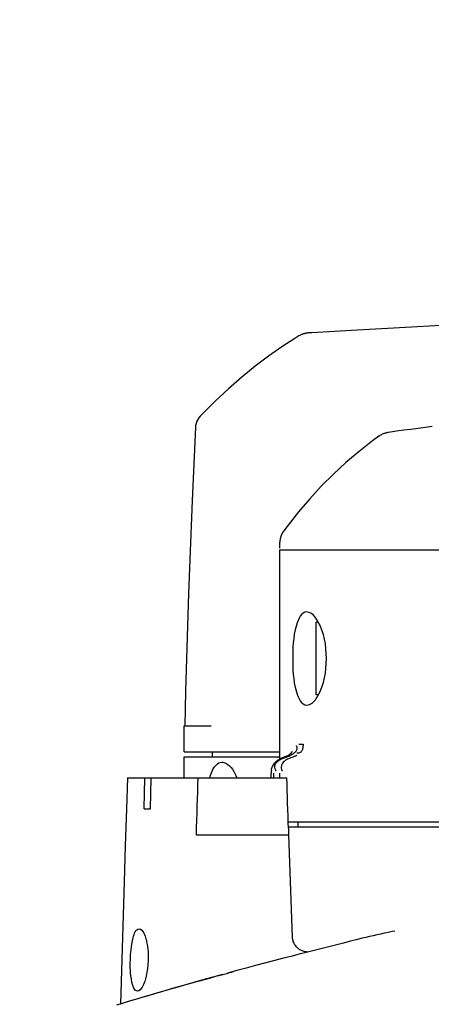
# Model space of a CAD drawing. Header units: millimetres. Extents: x 7426 to 8300, y 124 to 421.
# Tile 106 of 135: x 8190.35 to 8194.33, y 230.49 to 239.99. Entities that reach past the tile are written whole.
import ezdxf

# ---------------------------------------------------------------- set-up
doc = ezdxf.new("R2010")
doc.units = ezdxf.units.MM
doc.linetypes.add('BANKLINE1', pattern=[5.5, 4, -1.5])
doc.layers.add('00_COMPONENTS', color=7, linetype='BANKLINE1')
doc.layers.add('外形图', color=7, linetype='Continuous')
doc.styles.add('微软雅黑', font='msyh.ttc')
doc.dimstyles.new('尺寸标注_1_20比例', dxfattribs={"dimtxt": 2.1, "dimasz": 1.7, "dimexe": 0.5, "dimexo": 0.4, "dimgap": 0.5, "dimtad": 1, "dimdec": 1, "dimlfac": 20, "dimdsep": 46, "dimtxsty": '微软雅黑', "dimcen": 0.09, "dimadec": 0, "dimazin": 0, "dimtp": 0.01, "dimtm": 0.01, "dimtfac": 1, "dimtdec": 1, "dimtofl": 0, "dimtmove": 0, "dimatfit": 3, "dimfxl": 1, "dimtolj": 1, "dimarcsym": 0})

# ---------------------------------------------------------------- blocks, each defined once
blk = doc.blocks.new('*D1502')
at = {"layer": '00_COMPONENTS', "color": 0, "linetype": 'ByBlock', "lineweight": -2, "ltscale": 20}
for p, q in [((8253.9269, 235.6371), (8245.0033, 234.0636)), ((8159.3173, 226.9769), (8164.0018, 226.9769))]:
    blk.add_line(p, q, dxfattribs=at)
blk.add_arc((8204.8126, 226.9769), 41.3108, 12.35797, 177.64203, dxfattribs=at)
at = {"layer": '00_COMPONENTS', "color": 0}
for points in [[(8244.8882, 235.7632), (8245.4441, 235.8731), (8245.4957, 234.1504)], [(8163.2535, 228.6824), (8163.8201, 228.6707), (8163.5018, 226.9769)]]:
    blk.add_solid(points, dxfattribs=at)
at = {"layer": 'Defpoints', "color": 0}
for p in [(8221.1749, 264.9091), (8254.3208, 235.7065), (8158.9173, 226.9769), (8204.8126, 226.9769)]:
    blk.add_point(p, dxfattribs=at)
at = {"layer": '00_COMPONENTS', "color": 0, "insert": (8201.0735, 269.7151), "char_height": 2.1, "attachment_point": 5, "rotation": 5, "style": '微软雅黑'}
blk.add_mtext('\\A1;-\\A1;170%%d', dxfattribs=at)

msp = doc.modelspace()

# ---------------------------------------------------------------- linework, layer by layer
at = {"layer": '外形图', "linetype": 'Continuous'}
for p, q in [((8193.1383, 236.9686), (8193.134, 236.9681)), ((8193.1426, 236.969), (8193.1383, 236.9686)), ((8193.1471, 236.9694), (8193.1426, 236.969)), ((8193.1516, 236.9698), (8193.1471, 236.9694)), ((8193.1561, 236.9701), (8193.1516, 236.9698)), ((8193.1608, 236.9705), (8193.1561, 236.9701)), ((8193.1656, 236.9708), (8193.1608, 236.9705)), ((8193.173, 236.9713), (8193.1656, 236.9708)), ((8192.8622, 234.8919), (8192.8622, 234.95)), ((8192.8626, 232.861), (8192.8626, 234.8769)), ((8192.8626, 234.8769), (8202.1982, 234.8769)), ((8193.2126, 233.4769), (8193.2126, 234.1769)), ((8193.235, 234.1769), (8193.2126, 234.1769)), ((8193.2349, 233.4769), (8193.2126, 233.4769)), ((8191.9376, 232.9269), (8191.9376, 233.1769)), ((8191.9376, 233.1769), (8192.1989, 233.1769)), ((8193.0473, 233.0019), (8193.0878, 233.0019)), ((8191.9377, 232.9269), (8192.8626, 232.9269)), ((8192.2126, 232.8769), (8192.2126, 232.9269)), ((8192.9487, 232.8944), (8192.9352, 232.8868)), ((8191.9376, 232.6769), (8191.9376, 232.8769)), ((8191.9377, 232.8769), (8192.8626, 232.8769)), ((8192.9273, 232.8833), (8192.8721, 232.861)), ((8192.9454, 232.8824), (8192.8942, 232.8628)), ((8192.9352, 232.8868), (8192.9273, 232.8833)), ((8193.0055, 232.8824), (8192.9543, 232.8628)), ((8192.7783, 232.6769), (8192.7783, 232.7219)), ((8192.8, 232.7219), (8192.8, 232.6769)), ((8192.8602, 232.7219), (8192.8602, 232.6769)), ((8191.3908, 232.6769), (8192.9304, 232.6769)), ((8191.5522, 232.3769), (8191.5597, 232.6769)), ((8191.6124, 232.3769), (8191.6199, 232.6769)), ((8191.5522, 232.3769), (8191.6124, 232.3769)), ((8192.9437, 232.2519), (8201.7624, 232.2519)), ((8193.0376, 232.2519), (8193.0376, 232.2019)), ((8192.9452, 232.2019), (8201.7163, 232.2019)), ((8192.9456, 232.1883), (8192.9474, 232.1269)), ((8192.0542, 232.1269), (8192.9505, 232.1269)), ((8192.9854, 231.1391), (8192.9505, 232.1269)), ((8193.1289, 230.9936), (8193.0495, 230.9734)), ((8193.2061, 231.0132), (8193.1289, 230.9936)), ((8193.477, 231.0817), (8193.2061, 231.0132)), ((8193.0495, 230.9734), (8192.9684, 230.9526)), ((8192.1084, 230.7224), (8192.1135, 230.7238)), ((8192.2698, 230.7671), (8192.2731, 230.768)), ((8192.2731, 230.768), (8192.3126, 230.7789)), ((8192.2731, 230.768), (8192.2969, 230.7745)), ((8192.3512, 230.7894), (8192.363, 230.7927)), ((8192.363, 230.7927), (8192.374, 230.7957)), ((8192.374, 230.7957), (8192.3851, 230.7987)), ((8191.2876, 230.4844), (8191.3455, 230.5019)), ((8191.3504, 230.5019), (8191.3455, 230.5019))]:
    msp.add_line(p, q, dxfattribs=at)
for points in [[(8194.6998, 237.057), (8194.4775, 237.0443), (8194.0181, 237.0186), (8193.5534, 236.9928), (8193.173, 236.9713)], [(8193.038, 236.9345), (8193.0074, 236.916), (8192.8808, 236.8346), (8192.7533, 236.7453), (8192.6249, 236.648), (8192.4959, 236.5427), (8192.3668, 236.4296), (8192.2376, 236.309), (8192.0968, 236.1689)], [(8193.134, 236.9681), (8193.1318, 236.9679), (8193.1297, 236.9676), (8193.1275, 236.9674), (8193.1254, 236.9671), (8193.1232, 236.9668), (8193.121, 236.9665), (8193.1188, 236.9662), (8193.1166, 236.9658), (8193.1143, 236.9654), (8193.112, 236.965), (8193.1096, 236.9646), (8193.1072, 236.9642), (8193.1047, 236.9636), (8193.1022, 236.9631), (8193.0995, 236.9625), (8193.0968, 236.9618), (8193.0939, 236.9611), (8193.091, 236.9602), (8193.0878, 236.9593), (8193.0844, 236.9581), (8193.0808, 236.9568), (8193.0767, 236.9552), (8193.072, 236.9533), (8193.067, 236.9509), (8193.0614, 236.948), (8193.0549, 236.9445), (8193.0476, 236.9403), (8193.0379, 236.9345)], [(8192.0968, 236.1689), (8192.094, 236.1659), (8192.0816, 236.151), (8192.0707, 236.1344), (8192.0614, 236.1161), (8192.0543, 236.0964), (8192.0495, 236.0756), (8192.0472, 236.0549)], [(8192.0472, 236.0549), (8192.0154, 235.352), (8191.9812, 234.4532), (8191.9527, 233.5131), (8191.9442, 233.1769)], [(8194.3346, 236.0651), (8194.2669, 236.0565), (8194.1985, 236.0476), (8194.1291, 236.0385), (8194.0591, 236.0292), (8193.9886, 236.0195), (8193.9126, 236.009)], [(8193.8198, 235.9719), (8193.7578, 235.9267), (8193.6274, 235.8253), (8193.5013, 235.7186), (8193.3797, 235.6069), (8193.2628, 235.4902), (8193.1508, 235.3688), (8193.0439, 235.2429), (8192.9422, 235.1127), (8192.8928, 235.0452)], [(8193.9127, 236.009), (8193.9114, 236.0088), (8193.9046, 236.0077), (8193.8976, 236.0063), (8193.8903, 236.0046), (8193.8826, 236.0025), (8193.875, 236.0001), (8193.8673, 235.9974), (8193.8595, 235.9942), (8193.8517, 235.9907), (8193.8439, 235.9868), (8193.8361, 235.9825), (8193.8284, 235.9778), (8193.8207, 235.9726), (8193.8198, 235.9719)], [(8192.8927, 235.0451), (8192.88, 235.0241), (8192.8712, 235.0034), (8192.8653, 234.9816), (8192.8625, 234.9593), (8192.8622, 234.9499)], [(8192.9454, 232.8824), (8192.9491, 232.8839), (8192.9527, 232.8854), (8192.9563, 232.8871), (8192.9599, 232.8889), (8192.9634, 232.8908), (8192.9669, 232.8928)], [(8192.9689, 232.9113), (8192.9601, 232.9029), (8192.9487, 232.8944)], [(8192.9813, 232.9278), (8192.9819, 232.9292), (8192.9814, 232.9282), (8192.9792, 232.9244), (8192.9752, 232.9186), (8192.9689, 232.9113)], [(8193.0271, 232.8928), (8193.0236, 232.8908), (8193.0201, 232.8889), (8193.0165, 232.8871), (8193.0129, 232.8854), (8193.0092, 232.8839), (8193.0055, 232.8824)], [(8191.3908, 232.6769), (8191.3816, 232.3724), (8191.371, 232.0226), (8191.3604, 231.6719), (8191.3251, 230.4958)], [(8193.1329, 230.9946), (8193.1273, 230.9948), (8193.1202, 230.9953), (8193.1128, 230.9962), (8193.1051, 230.9976), (8193.0971, 230.9994), (8193.0891, 231.0017), (8193.081, 231.0046), (8193.073, 231.008), (8193.0651, 231.0118), (8193.0574, 231.0162), (8193.0499, 231.0211), (8193.0426, 231.0265), (8193.0355, 231.0324), (8193.0287, 231.0388), (8193.0223, 231.0457), (8193.0162, 231.0531), (8193.0106, 231.061), (8193.0054, 231.0693), (8193.0007, 231.078), (8192.9966, 231.0872), (8192.993, 231.0968), (8192.9901, 231.1067), (8192.9878, 231.1169), (8192.9862, 231.1275), (8192.9854, 231.1391)], [(8193.5848, 231.1092), (8193.5322, 231.0958), (8193.477, 231.0817)], [(8192.9684, 230.9526), (8192.8853, 230.9311), (8192.8006, 230.9091), (8192.7148, 230.8867), (8192.6275, 230.8636), (8192.5381, 230.8399), (8192.4469, 230.8154), (8192.4125, 230.8061)]]:
    msp.add_lwpolyline(points, dxfattribs=at)
for centre, radius, start, end in [((8192.9327, 232.7173), 0.1561, 126.59949, 140.35291), ((8192.9747, 232.6519), 0.2258, 110.89588, 116.00762), ((8192.9333, 232.7215), 0.1549, 168.96212, 179.87344), ((8404.0469, 226.1742), 212.0762, 178.24293, 178.391586), ((7975.3042, 225.6649), 217.7392, 1.716829, 1.845448), ((8202.6631, 192.9915), 39.1793, 105.6282, 106.78344), ((8202.3511, 193.8252), 38.2909, 105.19849, 106.6959), ((8197.9477, 209.9849), 21.5439, 105.28081, 105.71227), ((8191.2879, 234.5518), 3.9116, 285.18564, 285.95482)]:
    msp.add_arc(centre, radius, start, end, dxfattribs=at)
for points, knots in [([(8193.123, 234.2769), (8193.0691, 234.2769), (8192.9867, 234.0769), (8192.9892, 233.8269), (8192.9867, 233.5769), (8193.0691, 233.3769), (8193.123, 233.3769)], [0, 0, 0, 0, 0.166371, 0.499995, 0.83362, 1, 1, 1, 1]), ([(8193.2305, 234.1856), (8193.2227, 234.1993), (8193.1975, 234.2383), (8193.1552, 234.2769), (8193.123, 234.2769)], [0, 0, 0, 0, 0.328411, 1, 1, 1, 1]), ([(8193.2301, 233.4676), (8193.2913, 233.574), (8193.3337, 233.8265), (8193.2915, 234.079), (8193.2305, 234.1856)], [0, 0, 0, 0, 0.49976, 1, 1, 1, 1]), ([(8193.123, 233.3769), (8193.1321, 233.3769), (8193.1801, 233.3894), (8193.2107, 233.4338), (8193.2301, 233.4676)], [0, 0, 0, 0, 0.188971, 1, 1, 1, 1]), ([(8193.0266, 232.9793), (8193.026, 232.9809), (8193.0248, 232.9841), (8193.0233, 232.9872), (8193.0224, 232.9887)], [0, 0, 0, 0, 0.484776, 1, 1, 1, 1]), ([(8193.0878, 233.0019), (8193.0874, 232.997), (8193.0866, 232.987), (8193.0857, 232.977), (8193.085, 232.972)], [0, 0, 0, 0, 0.497606, 1, 1, 1, 1]), ([(8192.9669, 232.8928), (8192.9708, 232.8951), (8192.9787, 232.8998), (8192.9866, 232.9047), (8192.9905, 232.9074)], [0, 0, 0, 0, 0.486609, 1, 1, 1, 1]), ([(8192.9905, 232.9074), (8192.9925, 232.9087), (8192.9965, 232.9115), (8193.0004, 232.9144), (8193.0023, 232.916)], [0, 0, 0, 0, 0.500606, 1, 1, 1, 1]), ([(8193.0023, 232.916), (8193.0065, 232.9193), (8193.0144, 232.9264), (8193.0209, 232.9349), (8193.0234, 232.9394)], [0, 0, 0, 0, 0.511341, 1, 1, 1, 1]), ([(8193.0234, 232.9394), (8193.0248, 232.9417), (8193.0271, 232.9465), (8193.0285, 232.9517), (8193.029, 232.9544)], [0, 0, 0, 0, 0.499425, 1, 1, 1, 1]), ([(8193.029, 232.9544), (8193.0297, 232.9583), (8193.03, 232.9668), (8193.0281, 232.9751), (8193.0266, 232.9793)], [0, 0, 0, 0, 0.471655, 1, 1, 1, 1]), ([(8193.037, 232.9131), (8193.0355, 232.9128), (8193.0323, 232.9125), (8193.0291, 232.9123), (8193.0275, 232.9123)], [0, 0, 0, 0, 0.485939, 1, 1, 1, 1]), ([(8193.0585, 232.9202), (8193.0554, 232.9184), (8193.0484, 232.9152), (8193.041, 232.9136), (8193.037, 232.9131)], [0, 0, 0, 0, 0.467499, 1, 1, 1, 1]), ([(8193.085, 232.972), (8193.0837, 232.9618), (8193.0801, 232.9419), (8193.0668, 232.9251), (8193.0585, 232.9202)], [0, 0, 0, 0, 0.516728, 1, 1, 1, 1]), ([(8192.1854, 232.6755), (8192.1916, 232.6977), (8192.2102, 232.7574), (8192.2609, 232.8269), (8192.3038, 232.8269)], [0, 0, 0, 0, 0.349585, 1, 1, 1, 1]), ([(8192.3038, 232.8269), (8192.3166, 232.8269), (8192.3876, 232.8043), (8192.4248, 232.7312), (8192.4475, 232.6772)], [0, 0, 0, 0, 0.179932, 1, 1, 1, 1]), ([(8192.7925, 232.7856), (8192.7952, 232.7912), (8192.8012, 232.8021), (8192.8085, 232.8121), (8192.8125, 232.8169)], [0, 0, 0, 0, 0.499757, 1, 1, 1, 1]), ([(8192.8159, 232.8014), (8192.8129, 232.7943), (8192.8097, 232.7774), (8192.8152, 232.761), (8192.8193, 232.7532)], [0, 0, 0, 0, 0.465578, 1, 1, 1, 1]), ([(8192.8277, 232.82), (8192.8252, 232.8172), (8192.8208, 232.8113), (8192.8173, 232.8048), (8192.8159, 232.8014)], [0, 0, 0, 0, 0.507447, 1, 1, 1, 1]), ([(8192.8585, 232.8454), (8192.8527, 232.8419), (8192.8417, 232.8342), (8192.832, 232.825), (8192.8277, 232.82)], [0, 0, 0, 0, 0.50804, 1, 1, 1, 1]), ([(8192.8396, 232.8426), (8192.8446, 232.8463), (8192.8551, 232.8532), (8192.8664, 232.8586), (8192.8721, 232.861)], [0, 0, 0, 0, 0.502859, 1, 1, 1, 1]), ([(8192.8757, 232.8548), (8192.8728, 232.8534), (8192.867, 232.8504), (8192.8613, 232.8471), (8192.8585, 232.8454)], [0, 0, 0, 0, 0.496181, 1, 1, 1, 1]), ([(8192.9187, 232.8454), (8192.9159, 232.8437), (8192.9104, 232.8401), (8192.9052, 232.8363), (8192.9027, 232.8342)], [0, 0, 0, 0, 0.501606, 1, 1, 1, 1]), ([(8192.9543, 232.8628), (8192.9483, 232.8605), (8192.9361, 232.8553), (8192.9245, 232.849), (8192.9187, 232.8454)], [0, 0, 0, 0, 0.484277, 1, 1, 1, 1]), ([(8192.7813, 232.7512), (8192.7825, 232.7571), (8192.7855, 232.7689), (8192.79, 232.7802), (8192.7925, 232.7856)], [0, 0, 0, 0, 0.499944, 1, 1, 1, 1]), ([(8192.8193, 232.7532), (8192.8203, 232.7514), (8192.8224, 232.7478), (8192.8247, 232.7444), (8192.826, 232.7427)], [0, 0, 0, 0, 0.484753, 1, 1, 1, 1]), ([(8192.8795, 232.7532), (8192.8804, 232.7514), (8192.8825, 232.7478), (8192.8849, 232.7444), (8192.8862, 232.7427)], [0, 0, 0, 0, 0.484753, 1, 1, 1, 1]), ([(8191.4887, 230.6174), (8191.4549, 230.6174), (8191.4185, 230.7598), (8191.4171, 230.918), (8191.4284, 231.0787), (8191.4706, 231.2174), (8191.5051, 231.2174)], [0, 0, 0, 0, 0.159858, 0.498607, 0.837144, 1, 1, 1, 1]), ([(8191.5051, 231.2174), (8191.5248, 231.2174), (8191.5655, 231.1569), (8191.5755, 231.1041), (8191.5817, 231.0659)], [0, 0, 0, 0, 0.337565, 1, 1, 1, 1]), ([(8193.9729, 231.1969), (8193.9385, 231.1898), (8193.8088, 231.1628), (8193.6796, 231.1336), (8193.5853, 231.1094)], [0, 0, 0, 0, 0.265105, 1, 1, 1, 1]), ([(8191.5817, 231.0659), (8191.598, 230.966), (8191.5903, 230.8186), (8191.5498, 230.6743), (8191.5084, 230.6174), (8191.4887, 230.6174)], [0, 0, 0, 0, 0.637565, 0.875965, 1, 1, 1, 1]), ([(8192.4126, 230.8058), (8192.4125, 230.8011), (8192.3859, 230.8033), (8192.3752, 230.7944), (8192.3631, 230.7909)], [0, 0, 0, 0, 0.27396, 1, 1, 1, 1]), ([(8192.3851, 230.7987), (8192.3919, 230.8005), (8192.3994, 230.7994), (8192.4113, 230.8079), (8192.4126, 230.8058)], [0, 0, 0, 0, 0.737042, 1, 1, 1, 1])]:
    msp.add_open_spline(points, degree=3, knots=knots, dxfattribs=at)
msp.add_open_spline([(8192.9027, 232.8342), (8192.8808, 232.8167), (8192.8662, 232.778), (8192.8795, 232.7532)], degree=3, dxfattribs=at)

# ---------------------------------------------------------------- dimensions: what is measured, and where the dimension line sits
at = {"layer": '00_COMPONENTS', "linetype": 'ByBlock', "ltscale": 20}
dim = msp.add_angular_dim_3p(base=(8221.1749, 264.9091), center=(8204.8126, 226.9769), p1=(8158.9173, 226.9769), p2=(8254.3208, 235.7065), text='\\A1;-<>', dimstyle='尺寸标注_1_20比例', dxfattribs=at)
dim.commit()
dim.dimension.update_dxf_attribs({"geometry": '*D1502', "text_midpoint": (8201.0735, 269.7151)})

doc.saveas('drawing.dxf')
